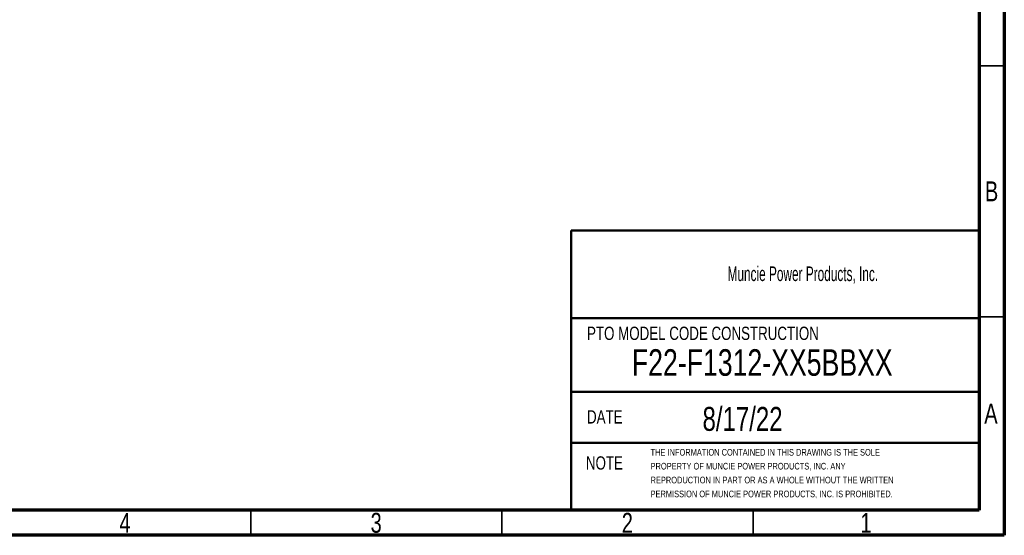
# Model space of a CAD drawing. Header units: inches. Extents: x 0.6 to 16.3, y 0.2 to 11.5.
# Tile 7 of 34: x 8.6 to 16.3, y 0.2 to 4.2. Entities that reach past the tile are written whole.
import ezdxf

# ---------------------------------------------------------------- set-up
doc = ezdxf.new("R2010")
doc.units = ezdxf.units.IN
doc.header["$MEASUREMENT"] = 0
doc.styles.add('SLDTEXTSTYLE0', font='TXT', dxfattribs={"width": 0.75})
doc.styles.add('SLDTEXTSTYLE1', font='TXT', dxfattribs={"width": 0.605})
doc.styles.add('SLDTEXTSTYLE2', font='TXT', dxfattribs={"width": 0.7})

# ---------------------------------------------------------------- blocks, each defined once
blk = doc.blocks.new('SW_NOTE_0')
at = {"color": 0, "linetype": 'Continuous', "lineweight": 0, "char_height": 0.052083, "attachment_point": 1, "style": 'SLDTEXTSTYLE2'}
for s, insert in [('THE INFORMATION CONTAINED IN THIS DRAWING IS THE SOLE', (0, 0.0671)), ('PROPERTY OF MUNCIE POWER PRODUCTS, INC. ANY', (0, -0.0417)), ('REPRODUCTION IN PART OR AS A WHOLE WITHOUT THE WRITTEN', (0, -0.1505)), ('PERMISSION OF MUNCIE POWER PRODUCTS, INC. IS PROHIBITED.', (0, -0.2593))]:
    blk.add_mtext(s, dxfattribs=dict(at, insert=insert))

msp = doc.modelspace()

# ---------------------------------------------------------------- linework, layer by layer
at = {"color": 7, "linetype": 'Continuous', "lineweight": 70}
for p, q in [((16.338583, 11.496063), (16.338583, 0.19685)), ((16.141732, 11.299213), (16.141732, 0.393701)), ((16.141732, 0.393701), (0.787402, 0.393701)), ((16.338583, 0.19685), (0.590551, 0.19685))]:
    msp.add_line(p, q, dxfattribs=at)
at = {"color": 7, "linetype": 'Continuous', "lineweight": 35}
for p, q in [((16.141732, 3.877953), (16.338583, 3.877953)), ((16.141732, 1.909449), (16.338583, 1.909449)), ((10.433071, 0.393701), (10.433071, 0.19685)), ((12.401575, 0.393701), (12.401575, 0.19685)), ((14.370079, 0.393701), (14.370079, 0.19685))]:
    msp.add_line(p, q, dxfattribs=at)
at = {"color": 7, "linetype": 'Continuous', "lineweight": 50}
for p, q in [((12.944882, 2.585776), (16.141732, 2.585776)), ((12.944882, 2.585776), (12.944882, 0.393701)), ((16.141732, 1.899606), (12.944882, 1.899606)), ((12.944882, 1.321168), (16.141732, 1.321168)), ((12.944882, 0.921644), (16.141732, 0.921644))]:
    msp.add_line(p, q, dxfattribs=at)

# ---------------------------------------------------------------- block references
at = {"color": 7, "linetype": 'Continuous', "lineweight": 0}
msp.add_blockref('SW_NOTE_0', (13.566313, 0.80655), dxfattribs=at)

# ---------------------------------------------------------------- texts
for s, insert, char_height, attachment_point, style in [('B', (16.239, 2.971414), 0.15625, 2, 'SLDTEXTSTYLE0'), ('Muncie Power Products, Inc.', (14.169749, 2.304257), 0.11458333, 1, 'SLDTEXTSTYLE1'), ('PTO MODEL CODE CONSTRUCTION', (13.068417, 1.832305), 0.10416667, 1, 'SLDTEXTSTYLE0'), ('F22-F1312-XX5BBXX', (14.44174, 1.655631), 0.20833333, 2, 'SLDTEXTSTYLE0'), ('DATE', (13.068417, 1.177337), 0.1041667, 1, 'SLDTEXTSTYLE0'), ('8/17/22', (13.973593, 1.203226), 0.1875, 1, 'SLDTEXTSTYLE0'), ('A', (16.233846, 1.229288), 0.15625, 2, 'SLDTEXTSTYLE0'), ('NOTE', (13.059737, 0.816099), 0.1041667, 1, 'SLDTEXTSTYLE0'), ('4', (9.447246, 0.372989), 0.15625, 2, 'SLDTEXTSTYLE0'), ('3', (11.415749, 0.372989), 0.15625, 2, 'SLDTEXTSTYLE0'), ('2', (13.384253, 0.372989), 0.15625, 2, 'SLDTEXTSTYLE0'), ('1', (15.254332, 0.372989), 0.15625, 2, 'SLDTEXTSTYLE0')]:
    msp.add_mtext(s, dxfattribs=dict(at, insert=insert, char_height=char_height, attachment_point=attachment_point, style=style))

doc.saveas('drawing.dxf')
